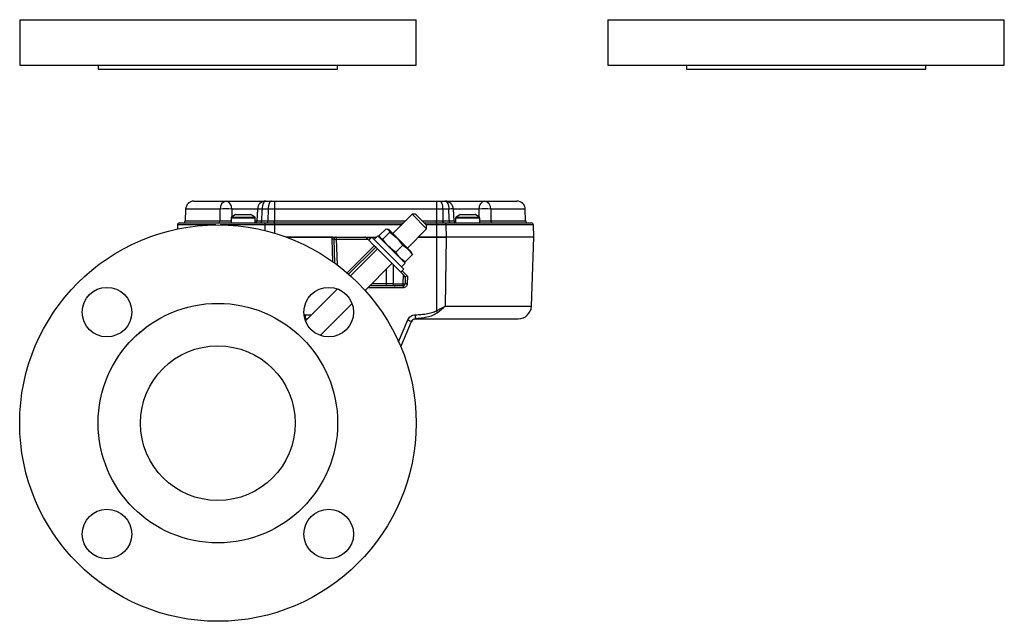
# Model space of a CAD drawing. Header units: inches. Extents: x -2.9 to 20, y -7.5 to 23.5.
# Tile 2 of 11: x 5.1 to 20, y -7.5 to 1.6. Entities that reach past the tile are written whole.
import ezdxf

# ---------------------------------------------------------------- set-up
doc = ezdxf.new("R2010")
doc.units = ezdxf.units.IN
doc.header["$MEASUREMENT"] = 0

msp = doc.modelspace()

# ---------------------------------------------------------------- linework, layer by layer
at = {"color": 7, "linetype": 'Continuous', "lineweight": 25}
for p, q in [((5.141, 1.596), (5.141, 0.908)), ((5.141, 1.596), (6.02, 1.596)), ((6.02, 1.596), (11.141, 1.596)), ((11.141, 0.908), (11.141, 1.596)), ((14.047, 1.596), (14.047, 0.908)), ((14.047, 1.596), (20.047, 1.596)), ((20.047, 0.908), (20.047, 1.596)), ((5.141, 0.908), (6.02, 0.908)), ((6.02, 0.908), (11.141, 0.908)), ((6.329, 0.908), (6.329, 0.846)), ((9.954, 0.846), (9.954, 0.908)), ((14.047, 0.908), (20.047, 0.908)), ((15.234, 0.908), (15.234, 0.846)), ((18.859, 0.846), (18.859, 0.908)), ((6.329, 0.846), (9.954, 0.846)), ((15.234, 0.846), (18.328, 0.846)), ((18.328, 0.846), (18.859, 0.846)), ((7.778, -1.151), (8.268, -1.151)), ((8.268, -1.151), (8.865, -1.151)), ((8.865, -1.151), (8.951, -1.151)), ((8.951, -1.151), (8.997, -1.151)), ((8.997, -1.151), (8.997, -1.271)), ((8.997, -1.151), (11.45, -1.151)), ((11.45, -1.151), (11.496, -1.151)), ((11.45, -1.151), (11.45, -1.271)), ((11.496, -1.151), (11.582, -1.151)), ((11.582, -1.151), (12.179, -1.151)), ((12.179, -1.151), (12.669, -1.151)), ((7.653, -1.271), (7.647, -1.45)), ((8.174, -1.271), (7.653, -1.271)), ((8.744, -1.271), (8.351, -1.271)), ((8.74, -1.27), (8.731, -1.451)), ((8.902, -1.271), (8.81, -1.271)), ((8.902, -1.271), (8.899, -1.45)), ((8.997, -1.271), (8.902, -1.271)), ((11.45, -1.271), (8.997, -1.271)), ((8.997, -1.271), (8.997, -1.45)), ((11.545, -1.271), (11.45, -1.271)), ((11.45, -1.271), (11.45, -1.45)), ((11.545, -1.271), (11.548, -1.45)), ((11.637, -1.271), (11.545, -1.271)), ((12.096, -1.271), (11.703, -1.271)), ((11.716, -1.451), (11.707, -1.27)), ((12.794, -1.271), (12.273, -1.271)), ((12.8, -1.45), (12.794, -1.271)), ((7.561, -1.481), (8.41, -1.481)), ((7.647, -1.45), (8.174, -1.45)), ((8.341, -1.406), (8.341, -1.481)), ((8.706, -1.406), (8.341, -1.406)), ((8.402, -1.356), (8.347, -1.394)), ((8.347, -1.394), (8.7, -1.394)), ((8.645, -1.356), (8.402, -1.356)), ((8.41, -1.481), (8.416, -1.481)), ((8.411, -1.353), (8.636, -1.353)), ((8.416, -1.481), (8.865, -1.481)), ((8.7, -1.394), (8.645, -1.356)), ((8.706, -1.48), (8.706, -1.406)), ((8.706, -1.45), (8.735, -1.45)), ((8.801, -1.45), (8.899, -1.45)), ((8.865, -1.481), (8.997, -1.481)), ((8.899, -1.45), (8.997, -1.45)), ((8.997, -1.481), (8.997, -1.45)), ((8.997, -1.45), (10.981, -1.45)), ((8.997, -1.481), (8.997, -1.511)), ((8.997, -1.481), (10.951, -1.481)), ((11.082, -1.349), (10.791, -1.641)), ((11.135, -1.349), (11.082, -1.349)), ((11.302, -1.569), (11.082, -1.349)), ((11.135, -1.349), (11.302, -1.516)), ((11.236, -1.45), (11.45, -1.45)), ((11.266, -1.481), (11.45, -1.481)), ((11.45, -1.481), (11.45, -1.45)), ((11.45, -1.45), (11.548, -1.45)), ((11.45, -1.481), (11.582, -1.481)), ((11.45, -1.481), (11.45, -1.511)), ((11.548, -1.45), (11.646, -1.45)), ((11.582, -1.481), (12.031, -1.481)), ((11.715, -1.45), (11.741, -1.45)), ((11.741, -1.406), (11.741, -1.48)), ((12.106, -1.406), (11.741, -1.406)), ((11.802, -1.356), (11.747, -1.394)), ((11.747, -1.394), (12.1, -1.394)), ((12.045, -1.356), (11.802, -1.356)), ((11.811, -1.353), (12.036, -1.353)), ((12.031, -1.481), (12.037, -1.481)), ((12.037, -1.481), (12.886, -1.481)), ((12.1, -1.394), (12.045, -1.356)), ((12.106, -1.481), (12.106, -1.406)), ((12.273, -1.45), (12.8, -1.45)), ((7.53, -1.511), (7.528, -1.574)), ((8.108, -1.511), (7.53, -1.511)), ((8.853, -1.511), (8.174, -1.511)), ((8.853, -1.511), (8.852, -1.596)), ((8.997, -1.511), (8.853, -1.511)), ((8.997, -1.511), (8.997, -1.635)), ((10.921, -1.511), (8.997, -1.511)), ((10.585, -1.672), (10.689, -1.568)), ((10.638, -1.725), (10.742, -1.621)), ((10.735, -1.586), (10.71, -1.574)), ((11.066, -1.916), (10.735, -1.586)), ((11.01, -1.861), (11.302, -1.569)), ((11.45, -1.511), (11.297, -1.511)), ((11.302, -1.569), (11.302, -1.516)), ((11.45, -1.511), (11.45, -1.696)), ((11.594, -1.511), (11.45, -1.511)), ((11.594, -1.511), (11.597, -1.696)), ((12.917, -1.511), (11.594, -1.511)), ((12.924, -1.696), (12.917, -1.511)), ((9.178, -1.696), (9.878, -1.696)), ((9.878, -1.696), (9.178, -1.696)), ((9.882, -2.067), (9.87, -1.728)), ((9.914, -2.09), (9.901, -1.728)), ((9.932, -1.696), (9.932, -1.728)), ((9.932, -1.696), (10.365, -1.696)), ((9.932, -1.728), (10.41, -1.728)), ((9.932, -1.728), (9.946, -2.114)), ((10.41, -1.728), (10.387, -1.705)), ((10.395, -1.696), (10.423, -1.696)), ((10.41, -1.728), (10.508, -1.826)), ((10.423, -1.696), (10.542, -1.696)), ((10.423, -1.696), (10.446, -1.719)), ((10.47, -1.696), (10.424, -1.742)), ((10.956, -2.182), (10.47, -1.696)), ((10.561, -1.677), (10.506, -1.732)), ((10.975, -2.091), (10.561, -1.677)), ((10.58, -1.696), (10.592, -1.696)), ((10.591, -1.693), (10.603, -1.718)), ((11.176, -1.696), (11.449, -1.696)), ((11.45, -1.696), (11.176, -1.696)), ((11.449, -1.696), (11.449, -2.81)), ((11.449, -1.696), (11.596, -1.696)), ((11.597, -1.696), (11.45, -1.696)), ((11.596, -1.696), (11.581, -2.74)), ((12.924, -1.696), (11.597, -1.696)), ((12.887, -2.74), (12.924, -1.696)), ((10.098, -2.237), (10.508, -1.826)), ((10.121, -2.257), (10.53, -1.848)), ((10.557, -1.875), (10.15, -2.282)), ((10.53, -1.848), (10.508, -1.826)), ((10.53, -1.848), (10.793, -2.111)), ((10.835, -1.922), (10.939, -1.818)), ((11.078, -1.942), (11.066, -1.916)), ((10.933, -2.049), (10.958, -2.061)), ((10.96, -2.058), (10.979, -2.067)), ((10.979, -2.067), (11.084, -1.962)), ((11.084, -1.962), (11.075, -1.943)), ((10.369, -2.502), (10.777, -2.095)), ((10.693, -2.402), (10.693, -2.179)), ((10.793, -2.111), (10.793, -2.402)), ((10.793, -2.111), (10.949, -2.267)), ((10.91, -2.228), (10.956, -2.182)), ((10.92, -2.146), (10.975, -2.091)), ((10.933, -2.205), (11.011, -2.284)), ((10.944, -2.403), (10.949, -2.267)), ((10.979, -2.297), (10.949, -2.267)), ((10.979, -2.297), (10.975, -2.403)), ((10.979, -2.297), (10.979, -2.297)), ((11.011, -2.284), (11.007, -2.403)), ((9.952, -2.48), (9.469, -2.963)), ((10.944, -2.463), (10.408, -2.463)), ((10.693, -2.433), (10.438, -2.433)), ((10.693, -2.402), (10.47, -2.402)), ((10.793, -2.402), (10.693, -2.402)), ((10.693, -2.433), (10.693, -2.402)), ((10.793, -2.403), (10.944, -2.403)), ((10.944, -2.433), (10.824, -2.433)), ((10.944, -2.433), (10.944, -2.403)), ((10.944, -2.433), (10.944, -2.463)), ((9.689, -3.182), (10.172, -2.7)), ((11.581, -2.74), (12.887, -2.74)), ((9.45, -2.873), (9.464, -2.873)), ((9.464, -2.873), (9.464, -2.933)), ((9.464, -2.873), (9.559, -2.873)), ((9.464, -2.933), (9.486, -2.933)), ((9.486, -2.933), (9.498, -2.934)), ((9.498, -2.934), (9.486, -2.933)), ((10.877, -3.28), (11.017, -2.948)), ((10.911, -3.358), (11.074, -2.97)), ((11.117, -2.936), (11.106, -2.937)), ((11.131, -2.93), (11.131, -2.933))]:
    msp.add_line(p, q, dxfattribs=at)
at = {"color": 7, "linetype": 'Continuous', "lineweight": 25, "flags": 128}
for points in [[(8.865, -1.151), (8.855, -1.153), (8.844, -1.16), (8.835, -1.171), (8.827, -1.186), (8.82, -1.204), (8.815, -1.225), (8.811, -1.248), (8.81, -1.271)], [(8.951, -1.151), (8.942, -1.153), (8.933, -1.16), (8.924, -1.171), (8.917, -1.186), (8.911, -1.204), (8.906, -1.225), (8.903, -1.248), (8.902, -1.271)], [(11.496, -1.151), (11.505, -1.153), (11.514, -1.16), (11.523, -1.171), (11.53, -1.186), (11.536, -1.204), (11.541, -1.225), (11.544, -1.248), (11.545, -1.271)], [(11.582, -1.151), (11.592, -1.153), (11.603, -1.16), (11.612, -1.171), (11.62, -1.186), (11.627, -1.204), (11.632, -1.225), (11.636, -1.248), (11.637, -1.271)], [(8.787, -1.481), (8.79, -1.48), (8.793, -1.478), (8.795, -1.476), (8.797, -1.472), (8.799, -1.467), (8.8, -1.462), (8.801, -1.456), (8.801, -1.45)], [(8.853, -1.511), (8.853, -1.505), (8.854, -1.499), (8.855, -1.494), (8.857, -1.489), (8.859, -1.486), (8.861, -1.483), (8.863, -1.481), (8.865, -1.481)], [(8.887, -1.481), (8.889, -1.48), (8.892, -1.478), (8.894, -1.476), (8.896, -1.472), (8.897, -1.467), (8.898, -1.462), (8.899, -1.456), (8.899, -1.45)], [(11.56, -1.481), (11.558, -1.48), (11.555, -1.478), (11.553, -1.476), (11.551, -1.472), (11.55, -1.467), (11.549, -1.462), (11.548, -1.456), (11.548, -1.45)], [(11.582, -1.481), (11.584, -1.481), (11.586, -1.483), (11.588, -1.486), (11.59, -1.489), (11.592, -1.494), (11.593, -1.499), (11.594, -1.505), (11.594, -1.511)], [(11.66, -1.481), (11.657, -1.48), (11.655, -1.478), (11.652, -1.476), (11.65, -1.472), (11.648, -1.467), (11.647, -1.462), (11.646, -1.456), (11.646, -1.45)]]:
    msp.add_lwpolyline(points, dxfattribs=at)
at = {"color": 7, "linetype": 'Continuous', "lineweight": 25}
for centre, radius in [((8.141, -4.511), 3), ((6.462, -2.831), 0.375), ((9.82, -2.831), 0.375), ((8.141, -4.511), 1.813), ((8.141, -4.511), 1.171), ((6.462, -6.19), 0.375), ((9.82, -6.19), 0.375)]:
    msp.add_circle(centre, radius, dxfattribs=at)
for centre, radius, start, end in [((7.778, -1.276), 0.125, 90, 178), ((8.285, -1.261), 0.111, 99.0415, 185.4183), ((8.243, -1.257), 0.109, 352.4692, 77.0028), ((8.865, -1.276), 0.125, 90, 177.3088), ((11.582, -1.276), 0.125, 2.6912, 90), ((12.204, -1.257), 0.109, 102.9972, 187.5308), ((12.162, -1.261), 0.111, 354.5817, 80.9585), ((12.669, -1.276), 0.125, 2, 90), ((8.263, -3.349), 2.08, 87.5598, 92.4402), ((8.757, -2.102), 0.832, 86.3647, 91.1698), ((11.69, -2.101), 0.832, 88.8281, 93.6365), ((12.184, -3.349), 2.08, 87.5598, 92.4402), ((7.561, -1.512), 0.0313, 90, 178), ((7.615, -1.449), 0.0313, 270, 358), ((8.146, -1.453), 0.0279, 279.1419, 5.4788), ((8.356, -1.406), 0.015, 124.6952, 180), ((8.411, -1.368), 0.015, 90, 124.6952), ((8.636, -1.368), 0.015, 55.3048, 90), ((8.691, -1.406), 0.015, 0, 55.3048), ((8.701, -1.449), 0.0312, 270.0195, 357.7883), ((11.747, -1.449), 0.0312, 181.9312, 269.9722), ((11.756, -1.406), 0.015, 124.6952, 180), ((11.811, -1.368), 0.015, 90, 124.6952), ((12.036, -1.368), 0.015, 55.3048, 90), ((12.091, -1.406), 0.015, 0, 55.3048), ((12.301, -1.453), 0.0279, 174.5212, 260.8581), ((12.832, -1.449), 0.0313, 182, 270), ((12.886, -1.512), 0.0313, 2, 90), ((9.886, -1.952), 0.225, 86.0129, 93.9871), ((9.932, -1.727), 0.0312, 90, 180), ((9.932, -1.727), 0.0313, 180, 182), ((9.917, -1.504), 0.225, 266.0129, 273.9871), ((10.365, -1.727), 0.0312, 45, 90), ((10.454, -1.757), 0.0853, 133.6984, 142.0028), ((10.824, -2.402), 0.0312, 180, 182), ((10.824, -2.402), 0.0312, 182, 270), ((10.96, -2.179), 0.225, 266.0129, 273.9871), ((10.944, -2.402), 0.0312, 270, 358), ((10.991, -2.627), 0.225, 86.0129, 93.9871), ((13.969, -1.367), 2.904, 209.7942, 210.515), ((12.687, -2.733), 0.2, 270, 358), ((11.217, -2.513), 0.479, 245.3148, 252.7023), ((11.131, -2.996), 0.0625, 90, 157.1413), ((27.698, -2.265), 16.58, 182.0937, 182.2988)]:
    msp.add_arc(centre, radius, start, end, dxfattribs=at)
msp.add_ellipse((11.011, -2.285), major_axis=(0.0317, 0.0125), ratio=0.029782, start_param=1.559065, end_param=3.128644, dxfattribs=at)
for points, knots in [([(8.174, -1.45), (8.174, -1.408), (8.174, -1.349), (8.174, -1.289), (8.174, -1.271)], [0, 0, 0, 0, 0.705025, 1, 1, 1, 1]), ([(8.351, -1.271), (8.351, -1.289), (8.352, -1.329), (8.352, -1.368), (8.352, -1.391)], [0, 0, 0, 0, 0.4431109, 1, 1, 1, 1]), ([(8.81, -1.271), (8.809, -1.289), (8.806, -1.349), (8.803, -1.408), (8.801, -1.45)], [0, 0, 0, 0, 0.294975, 1, 1, 1, 1]), ([(11.646, -1.45), (11.644, -1.408), (11.641, -1.349), (11.638, -1.289), (11.637, -1.271)], [0, 0, 0, 0, 0.705025, 1, 1, 1, 1]), ([(12.095, -1.391), (12.095, -1.368), (12.095, -1.329), (12.096, -1.289), (12.096, -1.271)], [0, 0, 0, 0, 0.556889, 1, 1, 1, 1]), ([(12.273, -1.271), (12.273, -1.289), (12.273, -1.349), (12.273, -1.408), (12.273, -1.45)], [0, 0, 0, 0, 0.294975, 1, 1, 1, 1]), ([(8.174, -1.45), (8.181, -1.451), (8.199, -1.451), (8.234, -1.451), (8.277, -1.451), (8.314, -1.451), (8.333, -1.451), (8.341, -1.451)], [0, 0, 0, 0, 0.164245, 0.391376, 0.618556, 0.845908, 1, 1, 1, 1]), ([(8.733, -1.451), (8.733, -1.451), (8.731, -1.451), (8.742, -1.451), (8.765, -1.451), (8.789, -1.451), (8.801, -1.45)], [0, 0, 0, 0, 0.087414, 0.391441, 0.695697, 1, 1, 1, 1]), ([(11.646, -1.45), (11.655, -1.451), (11.676, -1.451), (11.7, -1.451), (11.714, -1.451), (11.714, -1.451), (11.714, -1.451)], [0, 0, 0, 0, 0.219345, 0.522671, 0.826064, 1, 1, 1, 1]), ([(12.106, -1.451), (12.11, -1.451), (12.126, -1.451), (12.159, -1.451), (12.201, -1.451), (12.242, -1.451), (12.263, -1.451), (12.273, -1.45)], [0, 0, 0, 0, 0.088734, 0.316419, 0.544153, 0.772059, 1, 1, 1, 1]), ([(10.689, -1.568), (10.703, -1.572), (10.73, -1.579), (10.738, -1.607), (10.742, -1.621)], [0, 0, 0, 0, 0.491212, 1, 1, 1, 1]), ([(10.742, -1.621), (10.779, -1.648), (10.855, -1.704), (10.911, -1.78), (10.939, -1.818)], [0, 0, 0, 0, 0.491212, 1, 1, 1, 1]), ([(9.87, -1.728), (9.87, -1.722), (9.871, -1.711), (9.875, -1.701), (9.878, -1.696)], [0, 0, 0, 0, 0.500018, 1, 1, 1, 1]), ([(9.878, -1.696), (9.883, -1.696), (9.894, -1.696), (9.908, -1.696), (9.921, -1.696), (9.929, -1.696), (9.932, -1.696)], [0, 0, 0, 0, 0.234688, 0.498705, 0.749123, 1, 1, 1, 1]), ([(10.638, -1.725), (10.624, -1.722), (10.597, -1.714), (10.589, -1.686), (10.585, -1.672)], [0, 0, 0, 0, 0.491212, 1, 1, 1, 1]), ([(10.835, -1.922), (10.798, -1.895), (10.722, -1.839), (10.666, -1.764), (10.638, -1.725)], [0, 0, 0, 0, 0.4912125, 1, 1, 1, 1]), ([(10.979, -2.067), (10.978, -2.066), (10.952, -2.051), (10.903, -2.016), (10.86, -1.963), (10.84, -1.93), (10.835, -1.922)], [0, 0, 0, 0, 0.0126367, 0.4366394, 0.8719704, 1, 1, 1, 1]), ([(10.939, -1.818), (10.947, -1.823), (10.979, -1.843), (11.032, -1.886), (11.067, -1.935), (11.083, -1.962), (11.084, -1.962)], [0, 0, 0, 0, 0.128029, 0.55168, 0.987363, 1, 1, 1, 1]), ([(10.824, -2.433), (10.822, -2.433), (10.82, -2.433), (10.803, -2.433), (10.786, -2.433), (10.766, -2.433), (10.735, -2.433), (10.709, -2.433), (10.693, -2.433)], [0, 0, 0, 0, 0.239443, 0.36967, 0.5, 0.630227, 0.760557, 1, 1, 1, 1]), ([(11.007, -2.403), (11.006, -2.411), (11.003, -2.427), (10.989, -2.447), (10.968, -2.461), (10.952, -2.462), (10.944, -2.463)], [0, 0, 0, 0, 0.240622, 0.500098, 0.759513, 1, 1, 1, 1]), ([(11.129, -2.871), (11.144, -2.87), (11.173, -2.869), (11.216, -2.866), (11.255, -2.862), (11.311, -2.854), (11.377, -2.842), (11.427, -2.82), (11.449, -2.81)], [0, 0, 0, 0, 0.13983, 0.269672, 0.389613, 0.499762, 0.780291, 1, 1, 1, 1]), ([(11.449, -2.81), (11.464, -2.803), (11.493, -2.789), (11.538, -2.765), (11.566, -2.749), (11.581, -2.74)], [0, 0, 0, 0, 0.320535, 0.640045, 1, 1, 1, 1]), ([(11.581, -2.74), (11.563, -2.758), (11.527, -2.793), (11.487, -2.825), (11.467, -2.841)], [0, 0, 0, 0, 0.501278, 1, 1, 1, 1]), ([(9.486, -2.933), (9.487, -2.933), (9.488, -2.932), (9.496, -2.929), (9.504, -2.925), (9.509, -2.923)], [0, 0, 0, 0, 0.278226, 0.598798, 1, 1, 1, 1]), ([(11.017, -2.948), (11.022, -2.938), (11.033, -2.916), (11.06, -2.892), (11.093, -2.875), (11.117, -2.872), (11.129, -2.871)], [0, 0, 0, 0, 0.249532, 0.499382, 0.749362, 1, 1, 1, 1]), ([(11.074, -2.97), (11.077, -2.965), (11.083, -2.954), (11.096, -2.942), (11.113, -2.933), (11.125, -2.931), (11.131, -2.93)], [0, 0, 0, 0, 0.247701, 0.498187, 0.750165, 1, 1, 1, 1]), ([(11.074, -2.971), (11.077, -2.965), (11.081, -2.957), (11.088, -2.951), (11.09, -2.95)], [0, 0, 0, 0, 0.743323, 1, 1, 1, 1]), ([(11.113, -2.936), (11.114, -2.936), (11.119, -2.933), (11.126, -2.933), (11.131, -2.933)], [0, 0, 0, 0, 0.118663, 1, 1, 1, 1]), ([(11.467, -2.841), (11.442, -2.856), (11.392, -2.887), (11.278, -2.918), (11.19, -2.925), (11.131, -2.93)], [0, 0, 0, 0, 0.248867, 0.499155, 1, 1, 1, 1]), ([(11.131, -2.933), (11.2, -2.933), (11.338, -2.933), (11.54, -2.933), (11.736, -2.933), (11.923, -2.933), (12.097, -2.933), (12.253, -2.933), (12.388, -2.933), (12.499, -2.933), (12.584, -2.933), (12.644, -2.933), (12.681, -2.933), (12.685, -2.933), (12.687, -2.933)], [0, 0, 0, 0, 0.079066, 0.159953, 0.242552, 0.327677, 0.413542, 0.5, 0.586451, 0.672316, 0.757448, 0.84004, 0.92093, 1, 1, 1, 1]), ([(6.832, -3.262), (6.841, -3.251), (6.887, -3.199), (6.939, -3.151), (6.983, -3.118), (6.983, -3.118)], [0, 0, 0, 0, 0.206676, 0.998008, 1, 1, 1, 1])]:
    msp.add_open_spline(points, degree=3, knots=knots, dxfattribs=at)

doc.saveas('drawing.dxf')
